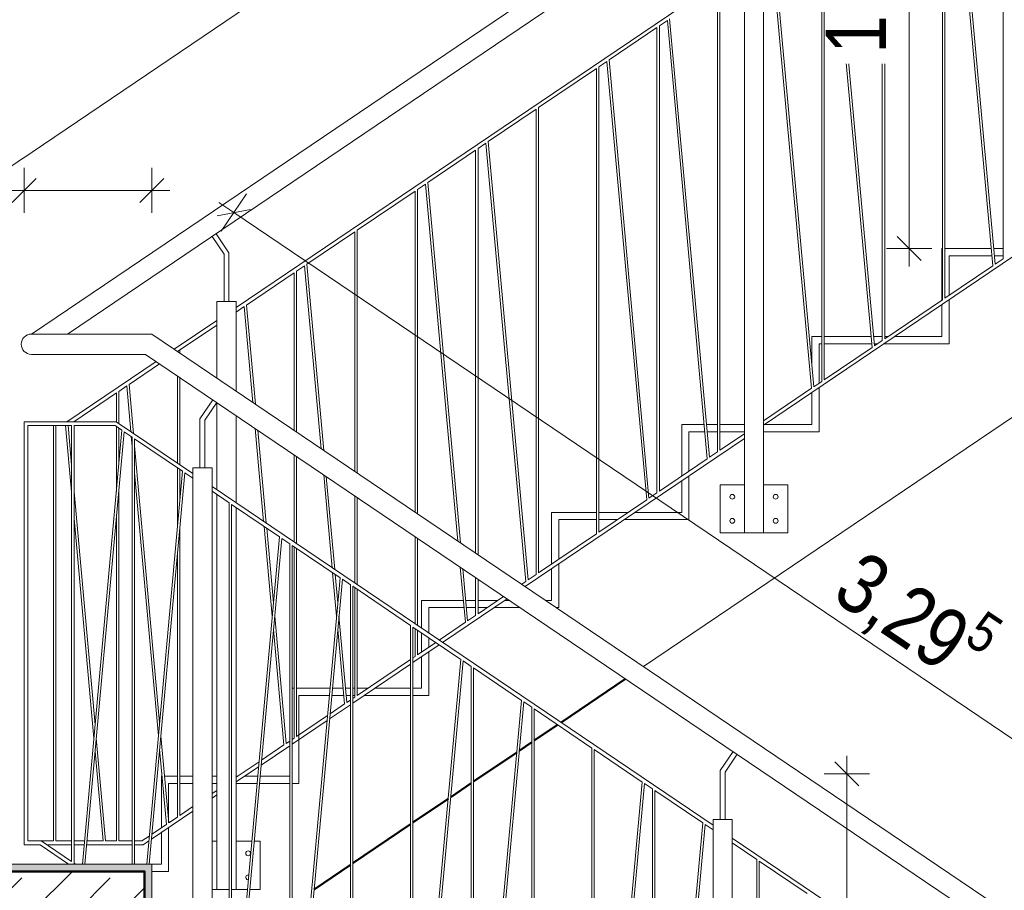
# Model space of a CAD drawing. Header units: metres. Extents: x -58265 to 688021, y -56222 to 35250.
# Tile 38 of 67: x 555989 to 558033, y -49168 to -47361. Entities that reach past the tile are written whole.
import ezdxf

# ---------------------------------------------------------------- set-up
doc = ezdxf.new("R2010")
doc.units = ezdxf.units.M
doc.header["$LTSCALE"] = 0.05
doc.linetypes.add('Wipeout_Contour', pattern=[20000, 0, -20000])
for name, color, linetype in [('A_1_Bauteilschraffuren', 7, 'Continuous'), ('A_1_Schraffuren', 7, 'Continuous'), ('A_4_Detail_Inhalt', 7, 'Continuous'), ('A_5_Detail_Bemaßung', 7, 'Continuous')]:
    doc.layers.add(name, color=color, linetype=linetype)
doc.styles.add('ERSTELLTER_STIL_2', font='txt')
doc.dimstyles.new('ERSTELLTER_STIL__5', dxfattribs={"dimtxt": 125, "dimasz": 47.5, "dimexe": 0.18, "dimexo": 0.0625, "dimgap": 0, "dimtad": 1, "dimtih": 1, "dimtoh": 1, "dimlfac": 0.001, "dimzin": 0, "dimdsep": 46, "dimtxsty": 'ERSTELLTER_STIL_2', "dimblk": 'ARROWHEAD_6', "dimblk1": 'ARROWHEAD_6', "dimblk2": 'ARROWHEAD_6', "dimcen": 0.09, "dimse1": 1, "dimse2": 1, "dimclrd": 7, "dimclre": 7, "dimclrt": 7, "dimazin": 0, "dimtfac": 1, "dimtdec": 4, "dimtmove": 0, "dimatfit": 3, "dimfxl": 1, "dimtolj": 1, "dimtzin": 0, "dimarcsym": 0})
doc.dimstyles.new('ERSTELLTER_STIL__6', dxfattribs={"dimtxt": 125, "dimasz": 47.5, "dimexe": 0.18, "dimexo": 0.0625, "dimgap": 0, "dimtad": 1, "dimlfac": 0.001, "dimzin": 0, "dimdsep": 46, "dimtxsty": 'ERSTELLTER_STIL_2', "dimblk": 'ARROWHEAD_6', "dimblk1": 'ARROWHEAD_6', "dimblk2": 'ARROWHEAD_6', "dimcen": 0.09, "dimse1": 1, "dimse2": 1, "dimclrd": 7, "dimclre": 7, "dimclrt": 7, "dimazin": 0, "dimtfac": 1, "dimtdec": 4, "dimtmove": 0, "dimatfit": 3, "dimfxl": 1, "dimtolj": 1, "dimtzin": 0, "dimarcsym": 0})

# ---------------------------------------------------------------- blocks, each defined once
blk = doc.blocks.new('*D47', base_point=(521223.2, -54588.8))
at = {"layer": 'A_5_Detail_Bemaßung', "color": 7, "linetype": 'Continuous', "lineweight": 15}
for p, q in [((555008.5, -47762.4), (555008.5, -47668.7)), ((555998.5, -47762.4), (555998.5, -47668.7)), ((555033.5, -47690.6), (554983.5, -47740.6)), ((556023.5, -47690.6), (555973.5, -47740.6)), ((554971, -47715.6), (555008.5, -47715.6)), ((555008.5, -47715.6), (555998.5, -47715.6))]:
    blk.add_line(p, q, dxfattribs=at)
at = {"layer": 'A_5_Detail_Bemaßung', "color": 7, "lineweight": 15, "insert": (555752.7, -47700.3), "char_height": 125, "attachment_point": 7, "style": 'ERSTELLTER_STIL_2'}
blk.add_mtext('\\A1;{\\pql;\\fSwis721 Cn BT|b0|i0|c0|p0;\\W1.000000;26\\fSwis721 Cn BT|b0|i0|c0|p0;\\W1.000000;\\A1{\\H.66x;\\S5^  ;}}', dxfattribs=at)
at = {"color": 254, "linetype": 'Wipeout_Contour', "lineweight": 0, "ltscale": 2229726.12484301}
blk.add_wipeout([(555226.5, -47711.8), (555559.7, -47711.8), (555559.7, -47544.3), (555226.5, -47544.3)], dxfattribs=at).dxf.layer = 'A_1_Schraffuren'
at = {"color": 254, "linetype": 'Wipeout_Contour', "lineweight": 0, "ltscale": 2231599.255427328}
blk.add_wipeout([(555731.4, -47711.8), (555994.7, -47711.8), (555994.7, -47544.3), (555731.4, -47544.3)], dxfattribs=at).dxf.layer = 'A_1_Schraffuren'
at = {"layer": 'A_5_Detail_Bemaßung', "color": 7, "lineweight": 15, "insert": (555247.7, -47690.6), "char_height": 125, "attachment_point": 7, "style": 'ERSTELLTER_STIL_2'}
blk.add_mtext('\\A1;{\\pql;\\fSwis721 Cn BT|b0|i0|c0|p0;\\W1.000000;1,00}', dxfattribs=at)
blk = doc.blocks.new('ARROWHEAD_6')
at = {"color": 0, "linetype": 'Continuous', "lineweight": 0}
for p, q in [((-0.5, -0.5), (0.5, 0.5)), ((0, 0), (-1, 0))]:
    blk.add_line(p, q, dxfattribs=at)
blk = doc.blocks.new('*D48', base_point=(521223.2, -54588.8))
at = {"layer": 'A_5_Detail_Bemaßung', "color": 7, "linetype": 'Continuous', "lineweight": 15}
for p, q in [((555998.5, -47762.4), (555998.5, -47668.7)), ((556263.5, -47762.4), (556263.5, -47668.7)), ((556023.5, -47690.6), (555973.5, -47740.6)), ((556238.5, -47740.6), (556288.5, -47690.6)), ((555998.5, -47715.6), (556263.5, -47715.6)), ((556263.5, -47715.6), (556301, -47715.6))]:
    blk.add_line(p, q, dxfattribs=at)
blk = doc.blocks.new('*D53', base_point=(521223.2, -54588.8))
at = {"layer": 'A_5_Detail_Bemaßung', "color": 7, "linetype": 'Continuous', "lineweight": 15}
for p, q in [((557706.2, -48926.3), (557706.2, -48888.8)), ((557731.2, -48951.3), (557681.2, -48901.3)), ((557753, -48926.3), (557659.3, -48926.3)), ((557706.2, -50026.3), (557706.2, -48926.3)), ((557681.2, -50001.3), (557731.2, -50051.3)), ((557753, -50026.3), (557659.3, -50026.3)), ((557706.2, -50063.8), (557706.2, -50026.3))]:
    blk.add_line(p, q, dxfattribs=at)
at = {"color": 254, "linetype": 'Wipeout_Contour', "lineweight": 0, "ltscale": 2239237.440551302}
blk.add_wipeout([(557702.4, -49642.9), (557702.4, -49309.7), (557534.9, -49309.7), (557534.9, -49642.9)], dxfattribs=at).dxf.layer = 'A_1_Schraffuren'
at = {"layer": 'A_5_Detail_Bemaßung', "color": 7, "lineweight": 15, "insert": (557681.2, -49621.7), "char_height": 125, "attachment_point": 7, "rotation": 90, "style": 'ERSTELLTER_STIL_2'}
blk.add_mtext('\\A1;{\\pql;\\fSwis721 Cn BT|b0|i0|c0|p0;\\W1.000000;1,10}', dxfattribs=at)
blk = doc.blocks.new('*D54', base_point=(521223.2, -54588.8))
at = {"layer": 'A_5_Detail_Bemaßung', "color": 7, "linetype": 'Continuous', "lineweight": 15}
for p, q in [((557835.7, -46736.3), (557835.7, -46698.8)), ((557860.7, -46761.3), (557810.7, -46711.3)), ((557882.6, -46736.3), (557788.8, -46736.3)), ((557835.7, -47836.3), (557835.7, -46736.3)), ((557810.7, -47811.3), (557860.7, -47861.3)), ((557882.6, -47836.3), (557788.8, -47836.3)), ((557835.7, -47873.8), (557835.7, -47836.3))]:
    blk.add_line(p, q, dxfattribs=at)
at = {"color": 254, "linetype": 'Wipeout_Contour', "lineweight": 0, "ltscale": 2238996.460272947}
blk.add_wipeout([(557831.9, -47452.9), (557831.9, -47119.7), (557664.4, -47119.7), (557664.4, -47452.9)], dxfattribs=at).dxf.layer = 'A_1_Schraffuren'
at = {"layer": 'A_5_Detail_Bemaßung', "color": 7, "lineweight": 15, "insert": (557810.7, -47431.7), "char_height": 125, "attachment_point": 7, "rotation": 90, "style": 'ERSTELLTER_STIL_2'}
blk.add_mtext('\\A1;{\\pql;\\fSwis721 Cn BT|b0|i0|c0|p0;\\W1.000000;1,10}', dxfattribs=at)
blk = doc.blocks.new('*D55', base_point=(521223.2, -54588.8))
at = {"layer": 'A_5_Detail_Bemaßung', "color": 7, "linetype": 'Continuous', "lineweight": 15}
for p, q in [((555612.9, -48038.8), (555562.9, -47988.8)), ((555587.9, -48013.8), (555587.9, -47976.3)), ((555634.7, -48013.8), (555541, -48013.8)), ((555587.9, -49113.8), (555587.9, -48013.8)), ((555562.9, -49088.8), (555612.9, -49138.8)), ((555634.7, -49113.8), (555541, -49113.8)), ((555587.9, -49151.3), (555587.9, -49113.8))]:
    blk.add_line(p, q, dxfattribs=at)
at = {"color": 254, "linetype": 'Wipeout_Contour', "lineweight": 0, "ltscale": 2230476.65601952}
blk.add_wipeout([(555584.1, -48730.4), (555584.1, -48397.2), (555416.6, -48397.2), (555416.6, -48730.4)], dxfattribs=at).dxf.layer = 'A_1_Schraffuren'
at = {"layer": 'A_5_Detail_Bemaßung', "color": 7, "lineweight": 15, "insert": (555562.9, -48709.2), "char_height": 125, "attachment_point": 7, "rotation": 90, "style": 'ERSTELLTER_STIL_2'}
blk.add_mtext('\\A1;{\\pql;\\fSwis721 Cn BT|b0|i0|c0|p0;\\W1.000000;1,10}', dxfattribs=at)
blk = doc.blocks.new('*D63', base_point=(521223.2, -54588.8))
at = {"layer": 'A_5_Detail_Bemaßung', "color": 7, "linetype": 'Continuous', "lineweight": 15}
for p, q in [((556460.2, -47722.8), (556407.7, -47800.5)), ((556433.9, -47761.7), (556402.9, -47740.7)), ((556468.6, -47755), (556399.2, -47768.4)), ((559162, -49605.6), (556433.9, -47761.7)), ((559188.2, -49566.8), (559135.7, -49644.5)), ((559127.3, -49612.4), (559196.7, -49598.9)), ((559193, -49626.6), (559162, -49605.6))]:
    blk.add_line(p, q, dxfattribs=at)
at = {"color": 254, "linetype": 'Wipeout_Contour', "lineweight": 0, "ltscale": 2239843.846693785}
blk.add_wipeout([(557639.3, -48571.9), (557960.8, -48789.2), (558054.6, -48650.4), (557733.1, -48433.1)], dxfattribs=at).dxf.layer = 'A_1_Schraffuren'
at = {"layer": 'A_5_Detail_Bemaßung', "color": 7, "lineweight": 15, "insert": (557651.4, -48592.1), "char_height": 125, "attachment_point": 7, "rotation": 325.9442, "style": 'ERSTELLTER_STIL_2'}
blk.add_mtext('\\A1;{\\pql;\\fSwis721 Cn BT|b0|i0|c0|p0;\\W1.000000;3,29\\fSwis721 Cn BT|b0|i0|c0|p0;\\W1.000000;\\A1{\\H.66x;\\S5^  ;}}', dxfattribs=at)
blk = doc.blocks.new('*D65', base_point=(521223.2, -54588.8))
at = {"layer": 'A_5_Detail_Bemaßung', "color": 7, "linetype": 'Continuous', "lineweight": 15}
for p, q in [((558564.8, -45968.9), (558512.3, -45891.2)), ((558531.8, -45964.8), (558545.3, -45895.3)), ((558538.5, -45930), (558569.6, -45909)), ((555814.4, -47771.4), (558538.5, -45930)), ((555840.6, -47810.2), (555788.1, -47732.5)), ((555821.1, -47736.7), (555807.7, -47806.1)), ((555783.3, -47792.4), (555814.4, -47771.4))]:
    blk.add_line(p, q, dxfattribs=at)
at = {"color": 254, "linetype": 'Wipeout_Contour', "lineweight": 0, "ltscale": 2236351.44002757}
blk.add_wipeout([(557036.3, -46940.9), (557312.4, -46754.3), (557218.6, -46615.5), (556942.5, -46802.1)], dxfattribs=at).dxf.layer = 'A_1_Schraffuren'
at = {"layer": 'A_5_Detail_Bemaßung', "color": 7, "lineweight": 15, "insert": (557042.1, -46911.4), "char_height": 125, "attachment_point": 7, "rotation": 34.0558, "style": 'ERSTELLTER_STIL_2'}
blk.add_mtext('\\A1;{\\pql;\\fSwis721 Cn BT|b0|i0|c0|p0;\\W1.000000;3,29}', dxfattribs=at)

msp = doc.modelspace()

# ---------------------------------------------------------------- linework, layer by layer
at = {"layer": 'A_4_Detail_Inhalt', "color": 253, "linetype": 'Continuous', "lineweight": 15, "flags": 128}
msp.add_lwpolyline([(556013.48, -48013.839), (558713.48, -46188.839), (558963.48, -46188.839, -1.00000049), (558963.48, -46230.839), (558726.343, -46230.839), (556088.48, -48013.839)], format="xyb", dxfattribs=at)
for points in [[(558030.636, -47857.403), (558030.636, -46891.794)], [(558009.336, -47871.8), (557926.487, -46962.191)], [(558014.066, -47868.603), (557931.216, -46958.994)], [(557904.917, -47942.379), (557904.917, -46976.77)], [(557909.917, -47939), (557909.917, -46973.391)], [(557779.917, -48026.87), (557779.917, -47061.261)], [(557784.917, -48023.49), (557784.917, -47057.881)], [(557758.618, -48041.267), (557675.768, -47131.658)], [(557763.347, -48038.07), (557680.498, -47128.461)], [(557654.199, -48111.846), (557654.199, -47146.237)], [(557659.199, -48108.467), (557659.199, -47142.858)], [(557637.629, -48123.046), (557554.779, -47213.437)], [(557632.899, -48126.243), (557550.05, -47216.634)], [(556438.48, -47958.317), (557493.48, -47245.215)], [(557437.791, -48258.122), (557437.791, -47292.513)], [(557442.791, -48254.742), (557442.791, -47289.133)], [(557333.642, -47362.91), (557317.073, -47374.11)], [(557317.073, -48339.719), (557317.073, -47374.11)], [(557416.492, -48272.519), (557333.642, -47362.91)], [(557421.221, -48269.322), (557338.372, -47359.713)], [(557312.073, -47377.489), (557212.654, -47444.689)], [(557312.073, -48343.098), (557312.073, -47377.489)], [(557207.924, -47447.886), (557191.354, -47459.086)], [(557290.773, -48357.495), (557207.924, -47447.886)], [(557295.503, -48354.298), (557212.654, -47444.689)], [(557186.354, -47462.466), (557066.354, -47543.577)], [(557186.354, -48428.075), (557186.354, -47462.466)], [(557191.354, -48424.695), (557191.354, -47459.086)], [(558573.48, -47500.136), (557533.48, -48203.099)], [(557061.354, -47546.956), (556961.935, -47614.156)], [(557061.354, -48512.565), (557061.354, -47546.956)], [(557066.354, -48509.186), (557066.354, -47543.577)], [(556957.205, -47617.353), (556940.636, -47628.553)], [(557040.055, -48526.962), (556957.205, -47617.353)], [(557044.784, -48523.765), (556961.935, -47614.156)], [(556935.636, -47631.933), (556836.216, -47699.133)], [(556935.636, -48468.167), (556935.636, -47631.933)], [(556940.636, -48471.546), (556940.636, -47628.553)], [(558830.418, -47658.839), (557284.346, -48703.869)], [(556831.487, -47702.33), (556814.917, -47713.53)], [(556898.985, -48443.394), (556831.487, -47702.33)], [(556904.335, -48447.01), (556836.216, -47699.133)], [(556809.917, -47716.909), (556689.917, -47798.02)], [(556809.917, -48383.19), (556809.917, -47716.909)], [(556814.917, -48386.57), (556814.917, -47713.53)], [(556423.48, -47946.339), (556423.48, -47844.808), (556396.847, -47805.406)], [(556684.917, -47801.4), (556585.498, -47868.6)], [(556684.917, -48298.7), (556684.917, -47801.4)], [(556689.917, -48302.079), (556689.917, -47798.02)], [(556413.48, -47946.339), (556413.48, -47847.871), (556388.562, -47811.006)], [(557903.48, -47943.351), (557903.48, -47836.339), (557904.917, -47836.339)], [(557909.917, -47836.339), (558006.106, -47836.339)], [(558011.127, -47836.339), (558030.636, -47836.339)], [(557918.48, -47933.212), (557918.48, -47851.339), (558007.473, -47851.339)], [(558012.493, -47851.339), (558030.636, -47851.339)], [(558014.066, -47868.603), (558030.636, -47857.403)], [(556559.199, -47886.376), (556459.779, -47953.576)], [(556559.199, -48213.723), (556559.199, -47886.376)], [(556580.768, -47871.797), (556564.199, -47882.997)], [(556564.199, -48217.103), (556564.199, -47882.997)], [(556615.37, -48251.691), (556580.768, -47871.797)], [(556620.72, -48255.307), (556585.498, -47868.6)], [(557909.917, -47939), (558009.336, -47871.8)], [(556398.48, -48105.089), (556398.48, -47946.339), (556438.48, -47946.339), (556438.48, -48132.126)], [(557783.892, -48033.839), (557918.48, -48033.839), (557918.48, -47942.868)], [(557784.917, -48023.49), (557904.917, -47942.379)], [(556455.05, -47956.773), (556438.48, -47967.973)], [(556473.156, -48155.565), (556455.05, -47956.773)], [(556478.506, -48159.181), (556459.779, -47953.576)], [(557806.084, -48018.839), (557903.48, -48018.839), (557903.48, -47953.007)], [(556309.909, -48045.222), (556398.48, -47985.354)], [(556398.48, -47995.01), (556317.052, -48050.05)], [(557633.48, -48077.498), (557633.48, -48018.839), (557654.199, -48018.839)], [(557659.199, -48018.839), (557756.575, -48018.839)], [(557761.596, -48018.839), (557779.917, -48018.839)], [(557763.347, -48038.07), (557779.917, -48026.87)], [(557784.917, -48018.839), (557791.798, -48018.839)], [(556321.5, -48053.057), (556321.5, -48047.043)], [(557648.48, -48115.712), (557648.48, -48033.839), (557654.199, -48033.839)], [(557659.199, -48033.839), (557757.941, -48033.839)], [(557659.199, -48108.467), (557758.618, -48041.267)], [(557762.962, -48033.839), (557769.606, -48033.839)], [(555998.48, -49013.839), (555998.48, -48195.701), (556087.283, -48195.701), (556272.409, -48070.569)], [(556279.552, -48075.397), (556216.211, -48118.21)], [(556316.5, -48281.423), (556316.5, -48100.372)], [(556321.5, -48284.803), (556321.5, -48103.751)], [(557637.629, -48123.046), (557654.199, -48111.846)], [(556211.48, -48121.408), (556194.91, -48132.608)], [(556194.91, -48199.237), (556194.91, -48132.608)], [(556220.058, -48216.235), (556211.48, -48121.408)], [(556225.405, -48219.85), (556216.211, -48118.21)], [(557533.48, -48216.339), (557648.48, -48216.339), (557648.48, -48125.368)], [(557533.48, -48193.443), (557632.899, -48126.243)], [(556189.91, -48135.988), (556101.568, -48195.701)], [(556189.91, -48195.858), (556189.91, -48135.988)], [(557533.48, -48201.339), (557633.48, -48201.339), (557633.48, -48135.507)], [(556398.48, -48336.836), (556398.48, -48155.784)], [(556438.48, -48182.821), (556438.48, -48363.873)], [(556059.594, -49065.701), (556059.594, -48203.701)], [(556064.594, -49065.701), (556064.594, -48203.701)], [(556097.043, -48341.333), (556084.594, -48203.701)], [(556097.043, -48285.83), (556089.621, -48203.776)], [(556189.91, -48340.152), (556189.91, -48205.514)], [(556194.91, -48285.257), (556194.91, -48208.893)], [(556495.649, -48402.515), (556478.077, -48209.585)], [(556500.999, -48406.131), (556483.427, -48213.202)], [(557363.48, -48308.351), (557363.48, -48201.339), (557410.009, -48201.339)], [(557415.029, -48201.339), (557437.791, -48201.339)], [(557442.791, -48201.339), (557493.48, -48201.339)], [(556222.762, -48246.13), (556220.988, -48226.52)], [(557493.48, -48230.136), (557038.48, -48537.682)], [(557378.48, -48298.212), (557378.48, -48216.339), (557411.375, -48216.339)], [(557416.396, -48216.339), (557437.791, -48216.339)], [(557442.791, -48216.339), (557493.48, -48216.339)], [(557442.791, -48254.742), (557493.48, -48220.48)], [(556279.677, -48819.847), (556227.762, -48245.904)], [(556559.199, -48445.469), (556559.199, -48264.418)], [(556564.199, -48448.849), (556564.199, -48267.797)], [(557317.073, -48339.719), (557416.492, -48272.519)], [(557421.221, -48269.322), (557437.791, -48258.122)], [(556316.5, -48415.557), (556316.5, -48291.08)], [(556321.5, -48360.662), (556321.5, -48294.459)], [(556277.158, -48847.503), (556227.762, -48301.406)], [(556637.863, -48498.641), (556620.29, -48305.711)], [(556643.213, -48502.257), (556625.64, -48309.327)], [(557243.892, -48398.839), (557378.48, -48398.839), (557378.48, -48307.868)], [(557266.084, -48383.839), (557363.48, -48383.839), (557363.48, -48318.007)], [(557493.48, -48426.339), (557443.48, -48426.339), (557443.48, -48326.339), (557493.48, -48326.339)], [(557533.48, -48426.339), (557583.48, -48426.339), (557583.48, -48326.339), (557533.48, -48326.339)], [(556145.781, -48824.649), (556102.043, -48341.107)], [(556194.91, -49065.701), (556194.91, -48340.379)], [(556684.917, -48530.446), (556684.917, -48349.394)], [(556689.917, -48533.825), (556689.917, -48352.774)], [(557191.354, -48424.695), (557290.773, -48357.495)], [(557295.503, -48354.298), (557312.073, -48343.098)], [(556143.262, -48852.304), (556102.043, -48396.61)], [(556189.91, -49065.701), (556189.91, -48395.275)], [(557093.48, -48490.851), (557093.48, -48383.839), (557186.354, -48383.839)], [(557108.48, -48480.712), (557108.48, -48398.839), (557186.354, -48398.839)], [(557191.354, -48383.839), (557251.798, -48383.839)], [(557191.354, -48398.839), (557229.606, -48398.839)], [(556321.5, -49012.652), (556321.5, -48415.785)], [(556513.572, -48599.295), (556496.586, -48412.804)], [(556516.083, -48571.734), (556501.936, -48416.42)], [(556809.917, -48614.936), (556809.917, -48433.885)], [(556814.917, -48618.316), (556814.917, -48437.264)], [(557066.354, -48509.186), (557186.354, -48428.075)], [(556559.199, -48851.985), (556559.199, -48455.125)], [(556564.199, -48848.606), (556564.199, -48458.505)], [(556316.5, -49016.031), (556316.5, -48470.68)], [(556914.336, -48611.938), (556903.905, -48497.414)], [(556919.066, -48608.742), (556909.255, -48501.03)], [(557080.877, -48566.339), (557093.48, -48566.339), (557093.48, -48500.507)], [(557103.069, -48581.339), (557108.48, -48581.339), (557108.48, -48490.368)], [(556647.031, -48599.295), (556638.8, -48508.93)], [(556649.541, -48571.734), (556644.15, -48512.546)], [(556935.636, -48597.542), (556935.636, -48518.861)], [(557044.784, -48523.765), (557061.354, -48512.565)], [(556684.917, -48767.009), (556684.917, -48540.102)], [(556940.636, -48594.162), (556940.636, -48522.241)], [(557031.338, -48532.854), (557040.055, -48526.962)], [(556689.917, -48763.629), (556689.917, -48543.481)], [(556940.636, -48594.162), (556993.838, -48558.201)], [(556823.48, -48624.104), (556823.48, -48566.339), (556910.183, -48566.339)], [(556838.48, -48634.243), (556838.48, -48581.339), (556911.549, -48581.339)], [(557000.98, -48563.03), (556867.052, -48653.555)], [(556915.204, -48566.339), (556935.636, -48566.339)], [(556916.57, -48581.339), (556935.636, -48581.339)], [(556940.636, -48566.339), (556981.798, -48566.339)], [(556940.636, -48581.339), (556959.606, -48581.339)], [(556973.892, -48581.339), (557028.069, -48581.339)], [(556996.084, -48566.339), (557005.877, -48566.339)], [(556542.629, -48863.185), (556518.593, -48599.295)], [(556668.347, -48778.209), (556652.051, -48599.295)], [(556919.066, -48608.742), (556935.636, -48597.542)], [(556859.909, -48648.727), (556914.336, -48611.938)], [(556537.899, -48866.382), (556516.083, -48626.856)], [(556663.618, -48781.406), (556649.541, -48626.856)], [(556809.917, -48682.518), (556809.917, -48624.593)], [(556814.917, -48679.138), (556814.917, -48627.972)], [(556823.48, -48673.351), (556823.48, -48633.76)], [(556838.48, -48663.212), (556838.48, -48643.899)], [(556859.909, -48658.383), (556805.606, -48695.088)], [(556814.917, -48679.138), (556852.766, -48653.555)], [(556805.606, -48763.839), (556838.48, -48763.839), (556838.48, -48672.868)], [(556805.606, -48685.432), (556809.917, -48682.518)], [(556805.606, -48748.839), (556823.48, -48748.839), (556823.48, -48683.007)], [(556800.606, -48698.468), (556680.606, -48779.579)], [(556689.917, -48763.629), (556800.606, -48688.812)], [(556554.888, -48748.839), (556559.199, -48748.839)], [(556554.888, -48946.339), (556568.48, -48946.339), (556568.48, -48763.839), (556632.044, -48763.839)], [(556564.199, -48748.839), (556633.41, -48748.839)], [(556637.064, -48763.839), (556662.018, -48763.839)], [(556638.431, -48748.839), (556660.652, -48748.839)], [(556665.672, -48748.839), (556675.606, -48748.839)], [(556667.038, -48763.839), (556675.606, -48763.839)], [(556680.606, -48748.839), (556684.917, -48748.839)], [(556680.606, -48763.839), (556684.917, -48763.839)], [(556680.606, -48769.923), (556684.917, -48767.009)], [(556689.917, -48748.839), (556711.798, -48748.839)], [(556703.892, -48763.839), (556800.606, -48763.839)], [(556726.084, -48748.839), (556800.606, -48748.839)], [(556675.606, -48782.959), (556632.68, -48811.973)], [(556633.617, -48801.684), (556663.618, -48781.406)], [(556668.347, -48778.209), (556675.606, -48773.302)], [(556564.199, -48848.606), (556628.267, -48805.3)], [(556627.33, -48815.589), (556554.888, -48864.555)], [(556298.522, -49028.184), (556282.178, -48847.504)], [(556167.585, -49065.701), (556148.283, -48852.306)], [(556549.888, -48867.935), (556490.466, -48908.099)], [(556491.404, -48897.81), (556537.899, -48866.382)], [(556542.629, -48863.185), (556549.888, -48858.279)], [(556554.888, -48854.899), (556559.199, -48851.985)], [(556162.565, -49065.701), (556145.764, -48879.961)], [(556293.79, -49031.381), (556279.66, -48875.159)], [(556438.48, -48933.582), (556486.054, -48901.426)], [(556485.116, -48911.715), (556438.48, -48943.238)], [(556283.48, -49038.351), (556283.48, -48931.339), (556284.741, -48931.339)], [(556289.762, -48931.339), (556316.5, -48931.339)], [(556298.48, -49027.725), (556298.48, -48946.339), (556316.5, -48946.339)], [(556321.5, -48931.339), (556348.48, -48931.339)], [(556321.5, -48946.339), (556348.48, -48946.339)], [(556388.48, -48931.339), (556398.48, -48931.339)], [(556388.48, -48946.339), (556398.48, -48946.339)], [(556438.48, -48931.339), (556441.798, -48931.339)], [(556438.48, -48946.339), (556481.963, -48946.339)], [(556456.084, -48931.339), (556483.329, -48931.339)], [(556486.983, -48946.339), (556549.888, -48946.339)], [(556488.35, -48931.339), (556549.888, -48931.339)], [(556388.48, -48967.378), (556398.48, -48960.619)], [(556398.48, -48970.275), (556388.48, -48977.034)], [(556348.48, -49004.071), (556262.633, -49062.098)], [(556321.5, -49012.652), (556348.48, -48994.415)], [(556263.57, -49051.808), (556293.79, -49031.381)], [(556298.522, -49028.184), (556316.5, -49016.031)], [(556263.48, -49113.839), (556283.48, -49113.839), (556283.48, -49048.007)], [(556033.943, -49065.701), (556059.594, -49065.701)], [(556097.043, -49073.701), (556045.779, -49073.701)], [(556064.594, -49065.701), (556097.043, -49065.701)], [(556102.043, -49065.701), (556123.826, -49065.701)], [(556123.097, -49073.701), (556102.043, -49073.701)], [(556222.762, -49073.701), (556128.118, -49073.701)], [(556128.846, -49065.701), (556162.565, -49065.701)], [(556167.585, -49065.701), (556189.91, -49065.701)], [(556194.91, -49065.701), (556222.762, -49065.701)], [(556227.762, -49065.701), (556243.017, -49065.701), (556258.22, -49055.425)], [(556257.283, -49065.714), (556245.467, -49073.701), (556227.762, -49073.701)], [(556388.48, -49066.339), (556398.48, -49066.339)], [(556471.033, -49066.339), (556438.48, -49066.339)]]:
    msp.add_lwpolyline(points, dxfattribs=at)
msp.add_lwpolyline([(557533.48, -48426.339), (557493.48, -48426.339), (557493.48, -47206.339), (557533.48, -47206.339)], close=True, dxfattribs=at)
at = {"layer": 'A_4_Detail_Inhalt', "color": 7, "linetype": 'Continuous', "lineweight": 15, "flags": 128}
for points in [[(556363.48, -48291.201), (556363.48, -48189.669), (556390.177, -48150.172)], [(556373.48, -48291.201), (556373.48, -48192.732), (556398.462, -48155.772)], [(556348.48, -48303.039), (556189.678, -48195.701), (555998.48, -48195.701), (555998.48, -49073.701), (556031.493, -49073.701), (556090.877, -49113.839)], [(556097.043, -49108.351), (556033.943, -49065.701), (556006.48, -49065.701), (556006.48, -48203.701)], [(556006.48, -48203.701), (556097.043, -48203.701)], [(556097.043, -49108.351), (556097.043, -48203.701)], [(556102.043, -49111.731), (556102.043, -48203.701)], [(556102.043, -48203.701), (556187.227, -48203.701), (556201.462, -48213.322)], [(556119.441, -49113.839), (556201.462, -48213.322)], [(556124.462, -49113.839), (556206.192, -48216.519)], [(556206.192, -48216.519), (556222.762, -48227.719)], [(556222.762, -49113.839), (556222.762, -48227.719)], [(556227.762, -49113.839), (556227.762, -48231.099)], [(556227.762, -48231.099), (556327.181, -48298.299)], [(556252.899, -49113.839), (556327.181, -48298.299)], [(556257.92, -49113.839), (556331.91, -48301.495)], [(556331.91, -48301.495), (556348.48, -48312.695)], [(557428.48, -49033.039), (556388.48, -48330.076)], [(556388.48, -48339.732), (556424.169, -48363.855)], [(556429.169, -48367.235), (556528.588, -48434.435)], [(556533.318, -48437.632), (556549.888, -48448.832)], [(556554.888, -48452.211), (556654.307, -48519.411)], [(556659.036, -48522.608), (556675.606, -48533.808)], [(556680.606, -48537.188), (556800.606, -48618.299)], [(556805.606, -48621.679), (556905.025, -48688.879)], [(556909.755, -48692.075), (556926.325, -48703.275)], [(556931.325, -48706.655), (557030.744, -48773.855)], [(557035.473, -48777.052), (557052.043, -48788.252)], [(557057.043, -48791.631), (557177.043, -48872.743)], [(557182.043, -48876.122), (557281.462, -48943.322)], [(557443.48, -49021.201), (557443.48, -48919.669), (557470.177, -48880.172)], [(557453.48, -49021.201), (557453.48, -48922.732), (557478.462, -48885.772)], [(557286.192, -48946.519), (557302.762, -48957.719)], [(557307.762, -48961.099), (557407.181, -49028.299)], [(557411.91, -49031.495), (557428.48, -49042.695)], [(557468.48, -49069.732), (557519.169, -49103.994)], [(556105.162, -49113.839), (556102.043, -49111.731)]]:
    msp.add_lwpolyline(points, dxfattribs=at)
at = {"layer": 'A_4_Detail_Inhalt', "color": 7, "linetype": 'Continuous', "lineweight": 50, "flags": 128}
for points in [[(557246.846, -48729.216), (557112.917, -48819.742)], [(557105.775, -48824.57), (557057.043, -48857.509)], [(557052.043, -48860.889), (557026.249, -48878.324)], [(557020.899, -48881.94), (556931.325, -48942.486)], [(556926.325, -48945.865), (556884.035, -48974.45)], [(556878.685, -48978.066), (556805.606, -49027.462)], [(556800.606, -49030.842), (556680.606, -49111.953)]]:
    msp.add_lwpolyline(points, dxfattribs=at)
at = {"layer": 'A_4_Detail_Inhalt', "color": 253, "linetype": 'Continuous', "lineweight": 15}
for centre in [(557468.48, -48351.339), (557558.48, -48351.339), (557468.48, -48401.339), (557558.48, -48401.339), (556463.48, -49091.339)]:
    msp.add_circle(centre, 5, dxfattribs=at)

# ---------------------------------------------------------------- wipeouts: each hides what was drawn before it
at = {"color": 254, "linetype": 'Wipeout_Contour', "lineweight": 0, "ltscale": 13994112.74144412}
msp.add_wipeout([(555928.48, -49128.839), (555928.48, -49336.445), (558846.543, -51308.839), (558968.48, -51308.839), (558968.48, -50953.839), (558678.48, -50953.839), (558678.48, -50771.339), (558408.48, -50771.339), (558408.48, -50588.839), (558138.48, -50588.839), (558138.48, -50406.339), (557868.48, -50406.339), (557868.48, -50223.839), (557598.48, -50223.839), (557598.48, -50041.339), (557328.48, -50041.339), (557328.48, -49858.839), (557058.48, -49858.839), (557058.48, -49676.339), (556788.48, -49676.339), (556788.48, -49493.839), (556518.48, -49493.839), (556518.48, -49311.339), (556248.48, -49311.339), (556248.48, -49128.839)], dxfattribs=at).dxf.layer = 'A_1_Bauteilschraffuren'

# ---------------------------------------------------------------- next in the draw order: hatches: boundary and pattern name
at = {"layer": 'A_1_Bauteilschraffuren', "linetype": 'Continuous', "lineweight": 13}
h = msp.add_hatch(dxfattribs=at)
h.set_pattern_fill('Steinzeug_0002', color=251, style=0, pattern_type=2)
h.set_pattern_definition([(45, (558681.07, -50833.09), (-15.9099, 15.9099), []), (135, (558681.07, -50833.09), (15.9099, 15.9099), []), (90, (558665.16, -50817.18), (-20.25, 0), [0, -13.5, 0, -20.25]), (155, (558681.07, -50801.27), (8.55802, 18.35273), [0, -9.9, 0, -17.1])])
h.paths.add_polyline_path([(558678.48, -50953.839), (558968.48, -50953.839), (558968.48, -50938.839), (558693.48, -50938.839), (558693.48, -50756.339), (558423.48, -50756.339), (558423.48, -50573.839), (558153.48, -50573.839), (558153.48, -50391.339), (557883.48, -50391.339), (557883.48, -50208.839), (557613.48, -50208.839), (557613.48, -50026.339), (557343.48, -50026.339), (557343.48, -49843.839), (557073.48, -49843.839), (557073.48, -49661.339), (556803.48, -49661.339), (556803.48, -49478.839), (556533.48, -49478.839), (556533.48, -49296.339), (556263.48, -49296.339), (556263.48, -49113.839), (555928.48, -49113.839), (555928.48, -49128.839), (556248.48, -49128.839), (556248.48, -49311.339), (556518.48, -49311.339), (556518.48, -49493.839), (556788.48, -49493.839), (556788.48, -49676.339), (557058.48, -49676.339), (557058.48, -49858.839), (557328.48, -49858.839), (557328.48, -50041.339), (557598.48, -50041.339), (557598.48, -50223.839), (557868.48, -50223.839), (557868.48, -50406.339), (558138.48, -50406.339), (558138.48, -50588.839), (558408.48, -50588.839), (558408.48, -50771.339), (558678.48, -50771.339)])
at = {"layer": 'A_1_Bauteilschraffuren', "linetype": 'Continuous', "lineweight": 15}
h = msp.add_hatch(dxfattribs=at)
h.set_pattern_fill('Beton__Stahlbeton_0002', color=253, style=0, pattern_type=2)
h.set_pattern_definition([(45, (521223.22, -54588.84), (-91.9239, 91.9239), []), (45, (521177.26, -54542.88), (-91.9239, 91.9239), [97.5, -32.5])])
h.paths.add_polyline_path([(555928.48, -49128.839), (555928.48, -49336.445), (558846.543, -51308.839), (558968.48, -51308.839), (558968.48, -50953.839), (558678.48, -50953.839), (558678.48, -50771.339), (558408.48, -50771.339), (558408.48, -50588.839), (558138.48, -50588.839), (558138.48, -50406.339), (557868.48, -50406.339), (557868.48, -50223.839), (557598.48, -50223.839), (557598.48, -50041.339), (557328.48, -50041.339), (557328.48, -49858.839), (557058.48, -49858.839), (557058.48, -49676.339), (556788.48, -49676.339), (556788.48, -49493.839), (556518.48, -49493.839), (556518.48, -49311.339), (556248.48, -49311.339), (556248.48, -49128.839)])

# ---------------------------------------------------------------- next in the draw order: linework, layer by layer
at = {"layer": 'A_4_Detail_Inhalt', "color": 7, "linetype": 'Continuous', "lineweight": 15, "flags": 128}
for points in [[(556388.48, -49296.339), (556388.48, -48291.201), (556348.48, -48291.201), (556348.48, -49296.339)], [(556424.169, -49296.339), (556424.169, -48363.855)], [(556429.169, -49296.339), (556429.169, -48367.235)], [(556450.084, -49296.339), (556528.588, -48434.435)], [(556455.105, -49296.339), (556533.318, -48437.632)], [(556549.888, -49414.441), (556549.888, -48448.832)], [(556554.888, -49417.82), (556554.888, -48452.211)], [(556571.457, -49429.02), (556654.307, -48519.411)], [(556576.187, -49432.217), (556659.036, -48522.608)], [(556675.606, -49478.839), (556675.606, -48533.808)], [(556680.606, -49478.839), (556680.606, -48537.188)], [(556800.606, -49478.839), (556800.606, -48618.299)], [(556805.606, -49587.288), (556805.606, -48621.679)], [(556822.176, -49598.488), (556905.025, -48688.879)], [(556826.905, -49601.684), (556909.755, -48692.075)], [(556926.325, -49661.339), (556926.325, -48703.275)], [(556931.325, -49661.339), (556931.325, -48706.655)], [(556949.91, -49661.339), (557030.744, -48773.855)], [(556954.93, -49661.339), (557035.473, -48777.052)], [(557052.043, -49661.339), (557052.043, -48788.252)], [(557057.043, -49661.339), (557057.043, -48791.631)], [(557177.043, -49838.351), (557177.043, -48872.743)], [(557182.043, -49841.731), (557182.043, -48876.122)], [(557199.441, -49843.839), (557281.462, -48943.322)], [(557204.462, -49843.839), (557286.192, -48946.519)], [(557302.762, -49843.839), (557302.762, -48957.719)], [(557307.762, -49843.839), (557307.762, -48961.099)], [(557332.899, -49843.839), (557407.181, -49028.299)], [(557337.92, -49843.839), (557411.91, -49031.495)], [(557468.48, -50026.339), (557468.48, -49021.201), (557428.48, -49021.201), (557428.48, -50026.339)], [(556348.48, -49166.339), (556348.48, -49066.339)], [(558523.48, -49773.178), (557468.48, -49060.076)], [(558968.48, -50953.839), (558968.48, -50938.839), (558693.48, -50938.839), (558693.48, -50756.339), (558423.48, -50756.339), (558423.48, -50573.839), (558153.48, -50573.839), (558153.48, -50391.339), (557883.48, -50391.339), (557883.48, -50208.839), (557613.48, -50208.839), (557613.48, -50026.339), (557343.48, -50026.339), (557343.48, -49843.839), (557073.48, -49843.839), (557073.48, -49661.339), (556803.48, -49661.339), (556803.48, -49478.839), (556533.48, -49478.839), (556533.48, -49296.339), (556263.48, -49296.339), (556263.48, -49113.839), (555928.48, -49113.839), (555928.48, -49128.839)], [(557519.169, -50026.339), (557519.169, -49103.994)], [(557524.169, -50026.339), (557524.169, -49107.374)], [(557524.169, -49107.374), (557623.588, -49174.574)]]:
    msp.add_lwpolyline(points, dxfattribs=at)
at = {"layer": 'A_4_Detail_Inhalt', "color": 253, "linetype": 'Continuous', "lineweight": 15, "flags": 128}
for points in [[(556424.169, -49166.339), (556398.48, -49166.339), (556398.48, -48346.492)], [(556438.48, -48373.529), (556438.48, -49166.339), (556429.169, -49166.339)], [(556263.48, -49128.839), (556298.48, -49128.839), (556298.48, -49037.868)], [(556466.945, -49166.339), (556488.48, -49166.339), (556488.48, -49066.339), (556476.054, -49066.339)], [(556398.48, -49166.339), (556388.48, -49166.339)], [(556438.48, -49166.339), (556461.925, -49166.339)]]:
    msp.add_lwpolyline(points, dxfattribs=at)
at = {"layer": 'A_4_Detail_Inhalt', "color": 7, "linetype": 'Continuous', "lineweight": 50, "flags": 128}
for points in [[(558408.48, -50771.339), (558408.48, -50588.839), (558138.48, -50588.839), (558138.48, -50406.339), (557868.48, -50406.339), (557868.48, -50223.839), (557598.48, -50223.839), (557598.48, -50041.339), (557328.48, -50041.339), (557328.48, -49858.839), (557058.48, -49858.839), (557058.48, -49676.339), (556788.48, -49676.339), (556788.48, -49493.839), (556518.48, -49493.839), (556518.48, -49311.339), (556248.48, -49311.339), (556248.48, -49128.839), (555928.48, -49128.839), (555928.48, -49336.445), (558178.48, -50857.279)], [(556675.606, -49115.332), (556600.421, -49166.152)]]:
    msp.add_lwpolyline(points, dxfattribs=at)
at = {"layer": 'A_4_Detail_Inhalt', "color": 253, "linetype": 'Continuous', "lineweight": 15}
msp.add_arc((556463.48, -49141.339), 5, 76.532571, 273.058885, dxfattribs=at)

# ---------------------------------------------------------------- next in the draw order: dimensions: what is measured, and where the dimension line sits
at = {"layer": 'A_5_Detail_Bemaßung', "color": 7, "linetype": 'Continuous', "lineweight": 15}
dim = msp.add_linear_dim(base=(557835.693, -46736.339), p1=(557903.48, -47836.339), p2=(557903.48, -46736.339), angle=90, dimstyle='ERSTELLTER_STIL__6', dxfattribs=at)
dim.commit()
dim.dimension.update_dxf_attribs({"geometry": '*D54', "text_midpoint": (557748.193, -47269.863), "dimtype": 160, "text_rotation": 90})
dim = msp.add_linear_dim(base=(555998.48, -47715.559), p1=(555008.48, -48405.513), p2=(555998.48, -48338.852), text='1,00', dimstyle='ERSTELLTER_STIL__5', dxfattribs=at)
dim.commit()
dim.dimension.update_dxf_attribs({"geometry": '*D47', "text_midpoint": (555409.556, -47628.059), "dimtype": 160})

# ---------------------------------------------------------------- next in the draw order: dimensions: what is measured, and where the dimension line sits
dim = msp.add_linear_dim(base=(556263.480074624, -47715.558593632), p1=(555998.480074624, -48338.852212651), p2=(556263.480074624, -48013.839404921), dimstyle='ERSTELLTER_STIL__5', dxfattribs=at)
dim.commit()
dim.dimension.update_dxf_attribs({"geometry": '*D48', "text_midpoint": (556016.092821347, -47628.058593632), "dimtype": 160})
dim = msp.add_linear_dim(base=(557706.173, -48926.339), p1=(557613.48, -50026.339), p2=(557613.48, -48926.339), angle=90, dimstyle='ERSTELLTER_STIL__6', dxfattribs=at)
dim.commit()
dim.dimension.update_dxf_attribs({"geometry": '*D53', "text_midpoint": (557618.673, -49459.863), "dimtype": 160, "text_rotation": 90})

# ---------------------------------------------------------------- next in the draw order: dimensions: what is measured, and where the dimension line sits
for base, p1, p2, angle, picture, middle, turn in [((556433.922, -47761.679), (558979.775, -49875.201), (556263.48, -48013.839), 145.94422, '*D63', (557977.328, -48699.295), 325.94422), ((555587.867, -48013.839), (555646.237, -49113.839), (556056.341, -48013.839), 90, '*D55', (555500.367, -48547.363), 90)]:
    dim = msp.add_linear_dim(base=base, p1=p1, p2=p2, angle=angle, dimstyle='ERSTELLTER_STIL__6', dxfattribs=at)
    dim.commit()
    dim.dimension.update_dxf_attribs({"geometry": picture, "text_midpoint": middle, "dimtype": 160, "text_rotation": turn})

# ---------------------------------------------------------------- next in the draw order: dimensions: what is measured, and where the dimension line sits
dim = msp.add_linear_dim(base=(558538.55, -45930.039), p1=(555992.48, -48034.839), p2=(558713.48, -46188.839), angle=34.05578, dimstyle='ERSTELLTER_STIL__6', dxfattribs=at)
dim.commit()
dim.dimension.update_dxf_attribs({"geometry": '*D65', "text_midpoint": (557141.122, -46768.983), "dimtype": 160, "text_rotation": 34.05578})

# ---------------------------------------------------------------- next in the draw order: linework, layer by layer
at = {"layer": 'A_4_Detail_Inhalt', "color": 7, "linetype": 'Continuous', "lineweight": 15, "flags": 128}
msp.add_lwpolyline([(558974.137, -49846.043), (556263.48, -48013.839), (556013.48, -48013.839, 0.99999951), (556013.48, -48055.839), (556250.617, -48055.839), (558950.617, -49880.839, 0.99999962)], format="xyb", close=True, dxfattribs=at)

doc.saveas('drawing.dxf')
